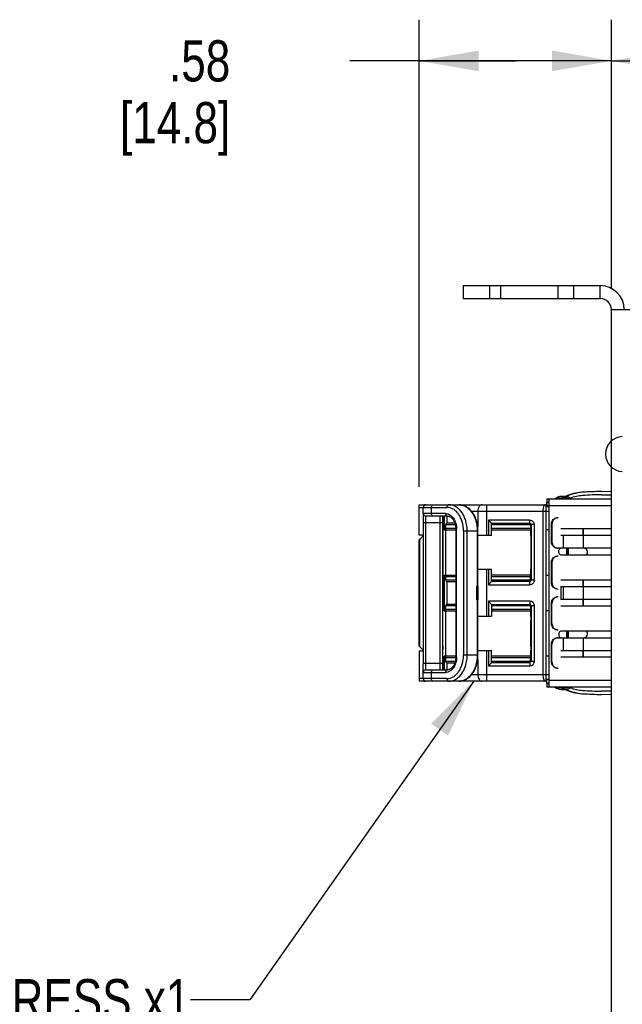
# Model space of a CAD drawing. Header units: inches. Extents: x 0 to 22, y 0 to 17.
# Tile 51 of 65: x 7.6 to 9.4, y 11.5 to 14.5. Entities that reach past the tile are written whole.
import ezdxf

# ---------------------------------------------------------------- set-up
doc = ezdxf.new("R2010")
doc.units = ezdxf.units.IN
doc.header["$LTSCALE"] = 1.21
doc.header["$MEASUREMENT"] = 0
doc.layers.get('0').update_dxf_attribs({"linetype": 'CONTINUOUS'})
doc.layers.add('DETAIL', color=7, linetype='CONTINUOUS')
doc.layers.add('DIMENSIONS', color=7, linetype='CONTINUOUS')
doc.styles.get("Standard").update_dxf_attribs({"font": 'txt', "width": 0.8})
doc.dimstyles.new('DIMSTYLE_1', dxfattribs={"dimtxt": 0.125, "dimasz": 0.18, "dimexe": 0.18, "dimexo": 0.0625, "dimgap": 0.09, "dimtad": 0, "dimtih": 1, "dimtoh": 1, "dimzin": 4, "dimdsep": 46, "dimtxsty": 'STANDARD', "dimblk": '_FILLED', "dimblk1": '_FILLED', "dimblk2": '_FILLED', "dimcen": 0.09, "dimadec": 0, "dimazin": 0, "dimtp": 0.01, "dimtm": 0.01, "dimtfac": 1, "dimtofl": 0, "dimtmove": 0, "dimatfit": 3, "dimldrblk": '_FILLED', "dimfxl": 1, "dimtolj": 1, "dimtzin": 4, "dimarcsym": 0})
doc.dimstyles.get("Standard").update_dxf_attribs({"dimtxt": 0.125, "dimasz": 0.18, "dimexe": 0.18, "dimexo": 0.0625, "dimgap": 0.09, "dimtad": 0, "dimtih": 1, "dimtoh": 1, "dimdec": 3, "dimzin": 4, "dimdsep": 46, "dimtxsty": 'STANDARD', "dimblk": '_FILLED', "dimblk1": '_FILLED', "dimblk2": '_FILLED', "dimcen": 0.09, "dimadec": 0, "dimazin": 0, "dimtol": 1, "dimtp": 0.01, "dimtm": 0.01, "dimtfac": 1, "dimtdec": 3, "dimtofl": 0, "dimtmove": 0, "dimatfit": 3, "dimldrblk": '_FILLED', "dimfxl": 1, "dimtolj": 1, "dimtzin": 4, "dimarcsym": 0})

# ---------------------------------------------------------------- blocks, each defined once
blk = doc.blocks.new('_FILLED')
at = {"color": 0, "linetype": 'BYBLOCK'}
blk.add_solid([(0, 0), (-1, 0.174), (-1, -0.174)], dxfattribs=at)
blk = doc.blocks.new('*D16')
at = {"layer": 'DIMENSIONS', "color": 2, "linetype": 'CONTINUOUS'}
for p, q in [((8.7758, 13.0735), (8.7758, 14.491)), ((9.3589, 13.6734), (9.3589, 14.491)), ((9.0674, 14.366), (8.5649, 14.366)), ((8.7758, 14.366), (9.0674, 14.366)), ((9.3589, 14.366), (9.0674, 14.366))]:
    blk.add_line(p, q, dxfattribs=at)
at = {"layer": 'DIMENSIONS', "color": 2, "linetype": 'CONTINUOUS', "xscale": 0.18, "yscale": 0.18, "zscale": 0.18, "rotation": 180}
blk.add_blockref('_FILLED', (8.7758, 14.366), dxfattribs=at)
at = {"layer": 'DIMENSIONS', "color": 2, "linetype": 'CONTINUOUS', "xscale": 0.18, "yscale": 0.18, "zscale": 0.18}
blk.add_blockref('_FILLED', (9.3589, 14.366), dxfattribs=at)
at = {"layer": 'DIMENSIONS', "color": 2, "linetype": 'CONTINUOUS', "insert": (8.2024, 14.4285), "char_height": 0.125, "width": 0.6, "attachment_point": 3, "line_spacing_factor": 0.9}
blk.add_mtext('.58\\P[14.8]', dxfattribs=at)
blk = doc.blocks.new('*D22')
at = {"layer": 'DIMENSIONS', "color": 2, "linetype": 'CONTINUOUS'}
for p, q in [((9.3589, 13.6734), (9.3589, 14.491)), ((14.1549, 13.6854), (14.1549, 14.491)), ((9.3589, 14.366), (11.3444, 14.366)), ((14.1549, 14.366), (12.1694, 14.366))]:
    blk.add_line(p, q, dxfattribs=at)
at = {"layer": 'DIMENSIONS', "color": 2, "linetype": 'CONTINUOUS', "xscale": 0.18, "yscale": 0.18, "zscale": 0.18, "rotation": 180}
blk.add_blockref('_FILLED', (9.3589, 14.366), dxfattribs=at)
at = {"layer": 'DIMENSIONS', "color": 2, "linetype": 'CONTINUOUS', "xscale": 0.18, "yscale": 0.18, "zscale": 0.18}
blk.add_blockref('_FILLED', (14.1549, 14.366), dxfattribs=at)
at = {"layer": 'DIMENSIONS', "color": 2, "linetype": 'CONTINUOUS', "insert": (11.6069, 14.4285), "char_height": 0.125, "width": 0.7, "attachment_point": 2, "line_spacing_factor": 0.9}
blk.add_mtext('4.80\\P[121.8]', dxfattribs=at)

msp = doc.modelspace()

# ---------------------------------------------------------------- linework, layer by layer
at = {"color": 7, "linetype": 'CONTINUOUS'}
for p, q in [((8.9089, 13.6839), (8.9089, 13.6449)), ((8.9089, 13.6839), (9.3249, 13.6839)), ((8.9889, 13.6839), (8.9889, 13.6449)), ((9.0219, 13.6839), (9.0219, 13.6449)), ((9.1959, 13.6839), (9.1959, 13.6449)), ((9.2449, 13.6449), (9.2449, 13.6839)), ((9.3249, 13.6449), (9.3249, 13.6839)), ((9.4339, 13.6109), (9.3589, 13.6109)), ((9.3568, 13.0584), (9.3291, 13.059)), ((9.1634, 13.0366), (9.3589, 13.0366)), ((9.1699, 13.0285), (9.1696, 13.0366)), ((9.1871, 13.0366), (9.1924, 13.0396)), ((9.1937, 13.0396), (9.1885, 13.0366)), ((9.1889, 13.0366), (9.1941, 13.0396)), ((9.1954, 13.0396), (9.1902, 13.0366)), ((9.1906, 13.0366), (9.1959, 13.0396)), ((9.1972, 13.0396), (9.192, 13.0366)), ((9.1924, 13.0396), (9.1937, 13.0396)), ((9.1941, 13.0396), (9.1954, 13.0396)), ((9.1959, 13.0396), (9.1972, 13.0396)), ((9.2081, 13.0382), (9.2011, 13.0366)), ((9.2109, 13.0382), (9.2039, 13.0366)), ((9.2379, 13.0366), (9.2326, 13.0396)), ((9.271, 13.0568), (9.2717, 13.0568)), ((9.3287, 13.0491), (9.3291, 13.0491)), ((9.3291, 13.0491), (9.3568, 13.0486)), ((8.7758, 12.9264), (8.7758, 13.0189)), ((8.7758, 13.0189), (9.1567, 13.0189)), ((8.7758, 13.011), (8.8598, 13.011)), ((8.7876, 12.9923), (8.7876, 13.011)), ((8.8129, 12.9923), (8.8129, 13.011)), ((8.9343, 12.9992), (9.1698, 12.9992)), ((8.9532, 12.9992), (8.9532, 12.9534)), ((8.9812, 12.9254), (8.9812, 12.9992)), ((9.1512, 12.9992), (9.1512, 12.5031)), ((9.1576, 13.0188), (9.1567, 13.0189)), ((9.1608, 13.0118), (9.1607, 13.0135)), ((9.1698, 13.013), (9.1608, 13.013)), ((9.1608, 13.0087), (9.1608, 13.0118)), ((9.1608, 13.0038), (9.1608, 13.0087)), ((9.1608, 12.4969), (9.1608, 13.0038)), ((9.1632, 13.0169), (9.1634, 13.0268)), ((9.1632, 13.0169), (9.1632, 13.013)), ((9.1632, 13.0169), (9.1698, 13.0169)), ((9.1634, 13.0268), (9.1696, 13.0268)), ((9.17, 12.4854), (9.17, 13.0169)), ((9.17, 13.0169), (9.3589, 13.0169)), ((8.8557, 12.9923), (8.7876, 12.9923)), ((8.7876, 12.992), (8.7876, 12.5376)), ((8.7955, 12.5376), (8.7955, 12.9844)), ((8.8612, 12.9844), (8.7955, 12.9844)), ((8.8388, 12.9844), (8.8388, 12.5376)), ((8.8467, 12.9844), (8.8467, 12.5179)), ((8.8479, 12.9844), (8.8479, 12.7541)), ((8.849, 12.9785), (8.849, 12.9844)), ((8.8515, 12.976), (8.849, 12.9785)), ((8.8513, 12.9785), (8.849, 12.9785)), ((8.8513, 12.9785), (8.8513, 12.9785)), ((8.8513, 12.9785), (8.8515, 12.9762)), ((8.8515, 12.9762), (8.8517, 12.9588)), ((8.8517, 12.9844), (8.8517, 12.9431)), ((8.8608, 12.9628), (8.8608, 12.9844)), ((8.9858, 12.9726), (8.9858, 12.9254)), ((9.1113, 12.9726), (8.9858, 12.9726)), ((8.9858, 12.9726), (8.9955, 12.9628)), ((9.1111, 12.9628), (9.1113, 12.9726)), ((8.7876, 12.9648), (8.8467, 12.9648)), ((8.8517, 12.9588), (8.8517, 12.9431)), ((8.8517, 12.9431), (8.8517, 12.9431)), ((8.8517, 12.9431), (8.8868, 12.9431)), ((8.8568, 12.947), (8.8568, 12.9588)), ((8.8568, 12.9588), (8.885, 12.9588)), ((8.8868, 12.947), (8.8568, 12.947)), ((8.8569, 12.8053), (8.8569, 12.9431)), ((8.8838, 12.9628), (8.8599, 12.9628)), ((8.8868, 12.9451), (8.8868, 12.5573)), ((8.8868, 12.9451), (8.8891, 12.9451)), ((8.8891, 12.5573), (8.8891, 12.9451)), ((8.9099, 12.9401), (8.9099, 12.5622)), ((8.9099, 12.9401), (8.954, 12.9401)), ((8.9211, 12.5622), (8.9211, 12.9401)), ((8.9517, 12.9401), (8.9517, 12.7709)), ((8.954, 12.7709), (8.954, 12.9401)), ((8.9955, 12.9254), (8.9955, 12.9628)), ((8.9955, 12.9628), (9.1111, 12.9628)), ((8.9955, 12.9588), (9.1151, 12.9588)), ((9.1133, 12.947), (8.9955, 12.947)), ((8.9955, 12.9431), (9.1139, 12.9431)), ((9.1133, 12.947), (9.1132, 12.9431)), ((9.1133, 12.9588), (9.1133, 12.947)), ((9.1139, 12.9431), (9.1139, 12.9254)), ((9.1151, 12.9588), (9.1151, 12.7896)), ((9.1251, 12.9588), (9.1151, 12.9588)), ((9.1251, 12.7896), (9.1251, 12.9588)), ((9.1698, 12.9431), (9.1608, 12.9431)), ((9.1772, 12.9067), (9.1772, 12.9598)), ((9.1772, 12.9598), (9.1786, 12.9598)), ((9.1786, 12.9598), (9.1786, 12.9067)), ((9.3589, 12.9461), (9.2054, 12.9461)), ((9.272, 12.9461), (9.272, 12.9264)), ((9.2747, 12.9264), (9.2747, 12.9461)), ((8.7754, 12.9126), (8.7803, 12.9175)), ((8.7754, 12.5898), (8.7754, 12.9126)), ((8.7754, 12.9126), (8.7762, 12.9126)), ((8.7843, 12.9264), (8.7758, 12.9264)), ((8.7862, 12.9224), (8.7762, 12.9126)), ((8.7762, 12.9126), (8.7762, 12.5898)), ((8.7803, 12.9175), (8.7853, 12.9224)), ((8.7853, 12.9224), (8.7862, 12.9224)), ((8.7862, 12.9224), (8.7876, 12.921)), ((8.7862, 12.9224), (8.7876, 12.9224)), ((8.8467, 12.9224), (8.8472, 12.9224)), ((8.8467, 12.9126), (8.8474, 12.9126)), ((8.8472, 12.9224), (8.8474, 12.9126)), ((8.8474, 12.5898), (8.8474, 12.9126)), ((8.9955, 12.9254), (8.954, 12.9254)), ((9.1139, 12.9254), (9.1146, 12.9254)), ((9.1146, 12.9254), (9.1148, 12.9136)), ((9.1148, 12.9136), (9.1148, 12.8348)), ((9.2054, 12.9264), (9.3587, 12.9264)), ((9.2125, 12.9264), (9.2125, 12.887)), ((9.2735, 12.9264), (9.2735, 12.887)), ((9.1786, 12.9067), (9.1772, 12.9067)), ((9.3587, 12.887), (9.197, 12.887)), ((9.1995, 12.8732), (9.1995, 12.8811)), ((9.2054, 12.8673), (9.3589, 12.8673)), ((8.954, 12.823), (8.9955, 12.823)), ((8.9812, 12.6793), (8.9812, 12.823)), ((8.9858, 12.823), (8.9858, 12.7758)), ((8.9955, 12.7856), (8.9955, 12.823)), ((9.1139, 12.823), (9.1139, 12.8053)), ((9.1146, 12.823), (9.1139, 12.823)), ((9.1148, 12.8348), (9.1146, 12.823)), ((9.1772, 12.7827), (9.1772, 12.8437)), ((9.1772, 12.8437), (9.1786, 12.8437)), ((9.1786, 12.8437), (9.1786, 12.7827)), ((8.8517, 12.7896), (8.8515, 12.7722)), ((8.8517, 12.7896), (8.8517, 12.8053)), ((8.8517, 12.8053), (8.8517, 12.697)), ((8.8517, 12.8053), (8.8517, 12.8053)), ((8.8517, 12.8053), (8.8868, 12.8053)), ((8.8568, 12.7896), (8.8568, 12.8014)), ((8.8568, 12.8014), (8.8868, 12.8014)), ((8.8868, 12.7896), (8.8568, 12.7896)), ((9.1139, 12.8053), (8.9955, 12.8053)), ((8.9955, 12.8014), (9.1133, 12.8014)), ((9.1251, 12.7896), (8.9955, 12.7896)), ((9.1132, 12.8053), (9.1133, 12.8014)), ((9.1133, 12.7896), (9.1133, 12.8014)), ((9.1608, 12.8053), (9.1698, 12.8053)), ((9.3589, 12.7905), (9.2054, 12.7905)), ((9.272, 12.7905), (9.272, 12.7709)), ((9.2747, 12.7709), (9.2747, 12.7905)), ((8.849, 12.7699), (8.8515, 12.7724)), ((8.849, 12.7541), (8.849, 12.7699)), ((8.849, 12.7699), (8.8513, 12.7699)), ((8.8515, 12.7722), (8.8513, 12.7699)), ((8.8513, 12.7699), (8.8513, 12.7699)), ((8.8599, 12.7856), (8.8868, 12.7856)), ((8.8608, 12.7167), (8.8608, 12.7856)), ((8.9493, 12.7709), (8.9493, 12.7315)), ((8.954, 12.7709), (8.9493, 12.7709)), ((8.9532, 12.7709), (8.9532, 12.7571)), ((8.9955, 12.7856), (8.9858, 12.7758)), ((8.9858, 12.7758), (9.1113, 12.7758)), ((9.1111, 12.7856), (8.9955, 12.7856)), ((9.1113, 12.7758), (9.1111, 12.7856)), ((9.1786, 12.7827), (9.1772, 12.7827)), ((9.2054, 12.7709), (9.2054, 12.7315)), ((9.2054, 12.7709), (9.3587, 12.7709)), ((9.2125, 12.7709), (9.2125, 12.7315)), ((9.2735, 12.7709), (9.2735, 12.7315)), ((8.8479, 12.7541), (8.849, 12.7552)), ((8.8479, 12.7541), (8.849, 12.7541)), ((8.8479, 12.5179), (8.8479, 12.7482)), ((8.849, 12.7472), (8.8479, 12.7482)), ((8.8479, 12.7482), (8.849, 12.7482)), ((8.849, 12.7482), (8.849, 12.7325)), ((8.849, 12.7325), (8.8517, 12.7297)), ((8.8517, 12.7325), (8.849, 12.7325)), ((8.8517, 12.697), (8.8517, 12.7325)), ((8.9532, 12.7571), (8.9493, 12.7571)), ((8.9532, 12.7453), (8.9493, 12.7453)), ((8.9493, 12.7315), (8.954, 12.7315)), ((8.9517, 12.7315), (8.9517, 12.5622)), ((8.9532, 12.7571), (8.9532, 12.7453)), ((8.9532, 12.7453), (8.9532, 12.7315)), ((8.954, 12.5622), (8.954, 12.7315)), ((9.3587, 12.7315), (9.2054, 12.7315)), ((9.272, 12.7315), (9.272, 12.7118)), ((9.2747, 12.7118), (9.2747, 12.7315)), ((8.8568, 12.701), (8.8568, 12.7128)), ((8.8568, 12.7128), (8.8868, 12.7128)), ((8.8868, 12.701), (8.8568, 12.701)), ((8.8868, 12.7167), (8.8599, 12.7167)), ((8.9858, 12.7266), (8.9858, 12.6793)), ((9.1113, 12.7266), (8.9858, 12.7266)), ((8.9858, 12.7266), (8.9955, 12.7167)), ((8.9955, 12.7167), (8.9955, 12.6793)), ((8.9955, 12.7167), (9.1111, 12.7167)), ((8.9955, 12.7128), (9.1251, 12.7128)), ((9.1133, 12.701), (8.9955, 12.701)), ((9.1113, 12.7266), (9.1111, 12.7167)), ((9.1133, 12.701), (9.1132, 12.697)), ((9.1133, 12.7128), (9.1133, 12.701)), ((9.1151, 12.7128), (9.1151, 12.5435)), ((9.1251, 12.5435), (9.1251, 12.7128)), ((9.1772, 12.6587), (9.1772, 12.7197)), ((9.1772, 12.7197), (9.1786, 12.7197)), ((9.1786, 12.6587), (9.1786, 12.7197)), ((9.2054, 12.7118), (9.3589, 12.7118)), ((8.8517, 12.697), (8.8517, 12.697)), ((8.8517, 12.697), (8.8868, 12.697)), ((8.8569, 12.5592), (8.8569, 12.697)), ((8.9955, 12.6793), (8.954, 12.6793)), ((8.9955, 12.697), (9.1139, 12.697)), ((9.1139, 12.697), (9.1139, 12.6793)), ((9.1146, 12.6793), (9.1139, 12.6793)), ((9.1146, 12.6793), (9.1148, 12.6675)), ((9.1698, 12.697), (9.1608, 12.697)), ((9.1148, 12.5888), (9.1148, 12.6675)), ((9.1786, 12.6587), (9.1772, 12.6587)), ((9.197, 12.6153), (9.3587, 12.6153)), ((9.1995, 12.6291), (9.1995, 12.6212)), ((9.3589, 12.635), (9.2054, 12.635)), ((9.2125, 12.6153), (9.2125, 12.576)), ((9.2735, 12.6153), (9.2735, 12.576)), ((8.7803, 12.5848), (8.7754, 12.5898)), ((8.7762, 12.5898), (8.7754, 12.5898)), ((8.7762, 12.5898), (8.7862, 12.5799)), ((8.7853, 12.5799), (8.7803, 12.5848)), ((8.7862, 12.5799), (8.7853, 12.5799)), ((8.7876, 12.5813), (8.7862, 12.5799)), ((8.7876, 12.5799), (8.7862, 12.5799)), ((8.8467, 12.5898), (8.8474, 12.5898)), ((8.8472, 12.5799), (8.8467, 12.5799)), ((8.8474, 12.5898), (8.8472, 12.5799)), ((9.1148, 12.5888), (9.1146, 12.577)), ((9.1772, 12.5425), (9.1772, 12.5957)), ((9.1772, 12.5957), (9.1786, 12.5957)), ((9.1786, 12.5425), (9.1786, 12.5957)), ((8.7758, 12.576), (8.7758, 12.4835)), ((8.7758, 12.576), (8.7843, 12.576)), ((8.8517, 12.5238), (8.8517, 12.5592)), ((8.8517, 12.5592), (8.8517, 12.5179)), ((8.8517, 12.5592), (8.8517, 12.5592)), ((8.8868, 12.5592), (8.8517, 12.5592)), ((8.8568, 12.5435), (8.8568, 12.5553)), ((8.8568, 12.5553), (8.8868, 12.5553)), ((8.8891, 12.5573), (8.8868, 12.5573)), ((8.954, 12.5622), (8.9099, 12.5622)), ((8.954, 12.577), (8.9955, 12.577)), ((8.9812, 12.5031), (8.9812, 12.577)), ((8.9858, 12.577), (8.9858, 12.5297)), ((8.9955, 12.5395), (8.9955, 12.577)), ((9.1139, 12.5592), (8.9955, 12.5592)), ((8.9955, 12.5553), (9.1133, 12.5553)), ((9.1132, 12.5592), (9.1133, 12.5553)), ((9.1133, 12.5435), (9.1133, 12.5553)), ((9.1139, 12.577), (9.1139, 12.5592)), ((9.1139, 12.577), (9.1146, 12.577)), ((9.1698, 12.5592), (9.1608, 12.5592)), ((9.3587, 12.576), (9.2054, 12.576)), ((9.3589, 12.5563), (9.2054, 12.5563)), ((9.272, 12.576), (9.272, 12.5563)), ((9.2747, 12.5563), (9.2747, 12.576)), ((8.7876, 12.5104), (8.7876, 12.5376)), ((8.8467, 12.5376), (8.7876, 12.5376)), ((8.7955, 12.5179), (8.7955, 12.5376)), ((8.8388, 12.5376), (8.8388, 12.5179)), ((8.8467, 12.5314), (8.8467, 12.5179)), ((8.849, 12.5238), (8.8517, 12.5266)), ((8.849, 12.5238), (8.849, 12.5179)), ((8.8517, 12.5238), (8.849, 12.5238)), ((8.885, 12.5435), (8.8568, 12.5435)), ((8.8599, 12.5396), (8.8838, 12.5396)), ((8.8608, 12.5179), (8.8608, 12.5396)), ((8.9532, 12.5488), (8.9532, 12.5031)), ((8.9858, 12.5297), (8.9955, 12.5396)), ((8.9858, 12.5297), (9.1113, 12.5297)), ((9.1251, 12.5435), (8.9955, 12.5435)), ((9.1111, 12.5396), (8.9955, 12.5396)), ((9.1111, 12.5396), (9.1113, 12.5297)), ((9.1786, 12.5425), (9.1772, 12.5425)), ((8.8598, 12.4913), (8.7758, 12.4913)), ((8.7876, 12.4913), (8.7876, 12.51)), ((8.7876, 12.51), (8.8557, 12.51)), ((8.7955, 12.5179), (8.8612, 12.5179)), ((8.8129, 12.4913), (8.8129, 12.51)), ((9.1698, 12.5031), (8.9343, 12.5031)), ((9.1608, 12.4922), (9.1608, 12.4969)), ((9.1567, 12.4835), (8.7758, 12.4835)), ((9.1567, 12.4835), (9.1576, 12.4835)), ((9.1608, 12.4894), (9.1698, 12.4894)), ((9.1631, 12.4756), (9.1631, 12.4657)), ((9.1696, 12.4756), (9.1631, 12.4756)), ((9.3589, 12.4657), (9.1631, 12.4657)), ((9.1632, 12.4764), (9.1632, 12.4894)), ((9.1696, 12.4764), (9.1632, 12.4764)), ((9.1696, 12.4657), (9.1699, 12.4738)), ((9.3589, 12.4854), (9.17, 12.4854)), ((9.1871, 12.4657), (9.1924, 12.4627)), ((9.1937, 12.4627), (9.1885, 12.4657)), ((9.1941, 12.4627), (9.1889, 12.4657)), ((9.1902, 12.4657), (9.1954, 12.4627)), ((9.1906, 12.4657), (9.1959, 12.4627)), ((9.192, 12.4657), (9.1972, 12.4627)), ((9.1937, 12.4627), (9.1924, 12.4627)), ((9.1954, 12.4627), (9.1941, 12.4627)), ((9.1972, 12.4627), (9.1959, 12.4627)), ((9.2011, 12.4657), (9.2081, 12.4641)), ((9.2039, 12.4657), (9.2109, 12.4641)), ((9.2379, 12.4657), (9.2326, 12.4627)), ((9.3291, 12.4532), (9.3287, 12.4532)), ((9.3568, 12.4537), (9.3291, 12.4532)), ((9.3291, 12.4434), (9.3568, 12.4439))]:
    msp.add_line(p, q, dxfattribs=at)
at = {"color": 3, "linetype": 'CONTINUOUS'}
for p, q in [((8.9089, 13.6449), (9.3249, 13.6449)), ((9.3589, 10.7269), (9.3589, 13.6109))]:
    msp.add_line(p, q, dxfattribs=at)
at = {"color": 7, "linetype": 'CONTINUOUS'}
for points in [[(9.1607, 13.0135), (9.1607, 13.0141), (9.1607, 13.0146), (9.1607, 13.015), (9.1606, 13.0155), (9.1604, 13.0163), (9.16, 13.0171), (9.1594, 13.0178), (9.1588, 13.0183), (9.158, 13.0187), (9.1576, 13.0188)], [(9.1608, 12.4893), (9.1608, 12.4902), (9.1608, 12.4922)], [(9.1576, 12.4835), (9.1582, 12.4837), (9.159, 12.4842), (9.1597, 12.4849), (9.1603, 12.4857), (9.1606, 12.4865), (9.1607, 12.4871), (9.1607, 12.4875), (9.1607, 12.488), (9.1607, 12.4886), (9.1608, 12.4893)]]:
    msp.add_lwpolyline(points, dxfattribs=at)
for centre, radius, start, end in [((9.3249, 13.6109), 0.073, 0, 90), ((9.3284, 12.3081), 0.7508, 90.0787, 94.3849), ((9.3291, 12.3081), 0.7508, 90, 94.385), ((9.3518, 12.9236), 0.135, 86.9924, 87.8815), ((8.5259, 13.02), 0.6441, 0.6078, 0.7529), ((9.2101, 13.0089), 0.0354, 114.8613, 119.9991), ((9.2114, 13.009), 0.0354, 89.9995, 120.0051), ((9.2118, 13.009), 0.0354, 90.3464, 120.0051), ((9.2101, 13.009), 0.0354, 89.9986, 114.8682), ((9.2132, 13.009), 0.0354, 89.9995, 120.0051), ((9.2136, 13.009), 0.0354, 91.7658, 120.0053), ((9.2149, 13.009), 0.0354, 59.9948, 120.0051), ((9.2149, 13.009), 0.0315, 92.8032, 118.3475), ((9.2791, 12.9116), 0.1455, 118.5118, 119.5149), ((9.2798, 12.9117), 0.1455, 118.7658, 119.515), ((9.2799, 12.9114), 0.1457, 117.8279, 118.7658), ((9.282, 12.9115), 0.1457, 117.4847, 119.5143), ((9.2827, 12.9115), 0.1456, 117.7387, 119.5145), ((9.2149, 13.009), 0.0315, 91.2101, 92.8117), ((9.2149, 13.0091), 0.0314, 90.0003, 91.2099), ((9.2149, 13.009), 0.0315, 61.6532, 90.0007), ((9.2801, 12.911), 0.1462, 114.3029, 114.4776), ((9.28, 12.9113), 0.1459, 94.3838, 114.3035), ((9.2821, 12.9113), 0.1459, 94.3838, 114.5348), ((9.2828, 12.9113), 0.1459, 94.3838, 114.6473), ((9.2828, 12.9014), 0.1459, 94.3861, 109.5113), ((9.3262, 12.3083), 0.7507, 94.2243, 94.3849), ((9.3291, 12.2983), 0.7508, 90.0267, 94.3849), ((9.3518, 12.9137), 0.135, 86.9924, 87.8815), ((8.7955, 13.011), 0.00787, 90, 180), ((9.1567, 13.0149), 0.00394, 359.9955, 77.6779), ((8.1802, 13.017), 0.9898, 359.9942, 0.5701), ((8.7955, 12.9923), 0.00787, 180, 270), ((9.1111, 12.9588), 0.00394, 359.9955, 89.9951), ((9.2054, 12.8811), 0.00591, 90.008, 180.002), ((11.1286, 12.8741), 1.9055, 179.6111, 180.2065), ((7.367, 12.8742), 1.8574, 359.7856, 0.3969), ((6.5682, 12.8742), 2.6564, 359.9996, 0.2758), ((6.1105, 12.8742), 3.1182, 359.8738, 0.2374), ((9.2747, 12.8752), 0.0118, 318.0271, 89.9899), ((9.2054, 12.8732), 0.00591, 179.998, 269.992), ((6.541, 12.8742), 2.6836, 359.8517, 0.0001), ((9.1111, 12.7896), 0.00394, 270.0049, 0.0045), ((9.1111, 12.7128), 0.00394, 359.9953, 89.9927), ((9.1113, 12.7128), 0.0138, 359.9992, 89.9907), ((9.2054, 12.6291), 0.00591, 90.008, 180.002), ((9.2054, 12.6212), 0.00591, 179.998, 269.992), ((11.0804, 12.6281), 1.8574, 179.7856, 180.3969), ((7.3188, 12.6282), 1.9055, 359.6111, 0.2065), ((6.5776, 12.6281), 2.647, 359.723, 0.1506), ((6.3327, 12.6282), 2.8959, 359.7456, 0.1371), ((6.1431, 12.6281), 3.0856, 359.7607, 0.1281), ((9.2747, 12.6272), 0.0118, 270.0102, 41.9201), ((9.1111, 12.5435), 0.00394, 270.0047, 0.0047), ((9.1113, 12.5435), 0.0138, 270.0093, 0.0008), ((8.7955, 12.51), 0.00787, 90, 180), ((8.7955, 12.4913), 0.00787, 180, 270), ((9.1567, 12.4874), 0.00394, 282.5512, 0.0044), ((8.2523, 12.485), 0.9177, 359.4073, 0.0284), ((8.5473, 12.4821), 0.6227, 359.2447, 359.3947), ((9.2101, 12.4934), 0.0354, 240.0008, 245.1386), ((9.2114, 12.4934), 0.0354, 239.9948, 270.0004), ((9.2118, 12.4934), 0.0354, 239.9948, 269.6535), ((9.2101, 12.4934), 0.0354, 245.1317, 270.0014), ((9.2132, 12.4934), 0.0354, 239.9948, 270.0004), ((9.2136, 12.4934), 0.0354, 239.9946, 268.2342), ((9.2149, 12.4934), 0.0354, 239.9948, 300.0051), ((9.2149, 12.4934), 0.0315, 241.6541, 267.1968), ((9.2791, 12.5907), 0.1455, 240.4851, 241.4882), ((9.2798, 12.5907), 0.1455, 240.485, 241.2342), ((9.2799, 12.5909), 0.1457, 241.2342, 242.1719), ((9.2827, 12.5908), 0.1456, 240.4855, 242.2611), ((9.2149, 12.4934), 0.0315, 267.1882, 268.7899), ((9.2149, 12.4933), 0.0314, 268.79, 269.9996), ((9.2149, 12.4934), 0.0315, 269.9993, 298.3454), ((9.2828, 12.6009), 0.1459, 250.4884, 265.6139), ((9.2801, 12.5913), 0.1462, 245.5221, 245.6968), ((9.28, 12.591), 0.1459, 245.6962, 265.6162), ((9.2828, 12.591), 0.1459, 245.3524, 265.6162), ((9.3262, 13.194), 0.7507, 265.6151, 265.7757), ((9.3291, 13.204), 0.7508, 265.615, 269.9734), ((9.3291, 13.1942), 0.7508, 265.6151, 269.9999), ((9.3518, 12.5886), 0.135, 272.1185, 273.0076), ((9.3518, 12.5788), 0.135, 272.1185, 273.0076)]:
    msp.add_arc(centre, radius, start, end, dxfattribs=at)
at = {"color": 3, "linetype": 'CONTINUOUS'}
msp.add_arc((9.3249, 13.6109), 0.034, 0, 90, dxfattribs=at)
at = {"color": 6, "linetype": 'CONTINUOUS'}
msp.add_arc((9.3939, 13.1729), 0.053, 92.096, 267.904, dxfattribs=at)
at = {"color": 7, "linetype": 'CONTINUOUS'}
for points, knots in [([(9.1634, 13.0366), (9.1634, 13.0366), (9.1634, 13.0366), (9.1634, 13.0366), (9.1634, 13.0365), (9.1634, 13.0364), (9.1634, 13.0362), (9.1633, 13.036), (9.1633, 13.0357), (9.1633, 13.0354), (9.1633, 13.0351), (9.1633, 13.0347), (9.1632, 13.0341), (9.1632, 13.0332), (9.1632, 13.0321), (9.1632, 13.0308), (9.1631, 13.0294), (9.1631, 13.0278), (9.1631, 13.0262), (9.1631, 13.0238), (9.1631, 13.0207), (9.1631, 13.0182), (9.1631, 13.0169)], [0, 0, 0, 0, 0.000537, 0.001548, 0.005276, 0.011352, 0.019781, 0.030553, 0.043652, 0.05906, 0.07674, 0.09664, 0.118706, 0.169127, 0.227566, 0.293451, 0.366103, 0.444837, 0.528921, 0.61756, 0.805223, 1, 1, 1, 1]), ([(8.8129, 13.011), (8.8129, 13.012), (8.8132, 13.014), (8.8144, 13.0166), (8.8162, 13.0184), (8.8178, 13.0189), (8.8185, 13.0189)], [0, 0, 0, 0, 0.287978, 0.555294, 0.790476, 1, 1, 1, 1]), ([(8.8614, 13.0165), (8.8611, 13.0161), (8.8602, 13.0144), (8.8598, 13.0125), (8.8598, 13.011)], [0, 0, 0, 0, 0.236226, 1, 1, 1, 1]), ([(8.9099, 12.9401), (8.9099, 12.9493), (8.9081, 12.9629), (8.9019, 12.9795), (8.8957, 12.9903), (8.8881, 12.9992), (8.8794, 13.0059), (8.8699, 13.0101), (8.8631, 13.011), (8.8598, 13.011)], [0, 0, 0, 0, 0.286816, 0.423986, 0.55401, 0.675832, 0.789551, 0.896651, 1, 1, 1, 1]), ([(8.8654, 13.0189), (8.8647, 13.0189), (8.863, 13.0184), (8.8619, 13.0172), (8.8614, 13.0165)], [0, 0, 0, 0, 0.470097, 1, 1, 1, 1]), ([(8.9211, 12.9401), (8.9211, 12.9503), (8.919, 12.9654), (8.9121, 12.9838), (8.9053, 12.9958), (8.8968, 13.0057), (8.8872, 13.0132), (8.8765, 13.0178), (8.8691, 13.0189), (8.8654, 13.0189)], [0, 0, 0, 0, 0.286815, 0.423986, 0.55401, 0.675832, 0.789552, 0.896651, 1, 1, 1, 1]), ([(8.954, 12.9401), (8.954, 12.9502), (8.952, 12.9651), (8.945, 12.9833), (8.938, 12.9953), (8.9294, 13.0053), (8.9192, 13.013), (8.908, 13.0178), (8.9, 13.0189), (8.896, 13.0189)], [0, 0, 0, 0, 0.278447, 0.412497, 0.540773, 0.662743, 0.778883, 0.890616, 1, 1, 1, 1]), ([(8.896, 13.0189), (8.8997, 13.0189), (8.9072, 13.0178), (8.9178, 13.0132), (8.9275, 13.0057), (8.9359, 12.9958), (8.9428, 12.9838), (8.9497, 12.9654), (8.9517, 12.9503), (8.9517, 12.9401)], [0, 0, 0, 0, 0.103349, 0.210448, 0.324168, 0.44599, 0.576014, 0.713185, 1, 1, 1, 1]), ([(8.9668, 13.0189), (8.965, 13.0189), (8.9611, 13.0177), (8.9567, 13.0131), (8.9538, 13.0066), (8.9532, 13.0017), (8.9532, 12.9992)], [0, 0, 0, 0, 0.207325, 0.441845, 0.710159, 1, 1, 1, 1]), ([(8.9812, 12.9992), (8.9812, 13.0005), (8.9812, 13.003), (8.9812, 13.0066), (8.9811, 13.01), (8.9811, 13.0129), (8.9811, 13.0151), (8.981, 13.0165), (8.981, 13.0173), (8.9809, 13.018), (8.9809, 13.0185), (8.9809, 13.0187), (8.9809, 13.0189), (8.9808, 13.0189)], [0, 0, 0, 0, 0.194962, 0.382442, 0.555188, 0.706682, 0.830943, 0.88141, 0.9234, 0.956446, 0.980312, 0.994837, 1, 1, 1, 1]), ([(9.1512, 12.9992), (9.1517, 13.0017), (9.1525, 13.0064), (9.1538, 13.0125), (9.1549, 13.0165), (9.1559, 13.0184), (9.1565, 13.0189), (9.1567, 13.0189)], [0, 0, 0, 0, 0.369495, 0.68439, 0.900114, 0.96301, 1, 1, 1, 1]), ([(8.8185, 12.9844), (8.8178, 12.9844), (8.8162, 12.9849), (8.8144, 12.9868), (8.8132, 12.9893), (8.8129, 12.9913), (8.8129, 12.9923)], [0, 0, 0, 0, 0.209524, 0.444706, 0.712022, 1, 1, 1, 1]), ([(8.8557, 12.9923), (8.8557, 12.9913), (8.8559, 12.9893), (8.8571, 12.9868), (8.8589, 12.9849), (8.8605, 12.9844), (8.8612, 12.9844)], [0, 0, 0, 0, 0.287978, 0.555294, 0.790476, 1, 1, 1, 1]), ([(8.8557, 12.9923), (8.8579, 12.9923), (8.8623, 12.9917), (8.8687, 12.9889), (8.8745, 12.9844), (8.8815, 12.9763), (8.8875, 12.9629), (8.8891, 12.9512), (8.8891, 12.9451)], [0, 0, 0, 0, 0.10344, 0.21064, 0.32446, 0.446392, 0.712923, 1, 1, 1, 1]), ([(8.8612, 12.9844), (8.8627, 12.9844), (8.8659, 12.984), (8.8705, 12.9819), (8.8749, 12.9784), (8.8789, 12.9736), (8.8823, 12.9676), (8.8857, 12.9581), (8.8868, 12.9503), (8.8868, 12.9451)], [0, 0, 0, 0, 0.08789, 0.183465, 0.291357, 0.413095, 0.547643, 0.692604, 1, 1, 1, 1]), ([(9.1113, 12.9726), (9.1148, 12.9726), (9.1219, 12.9694), (9.1251, 12.9623), (9.1251, 12.9588)], [0, 0, 0, 0, 0.499972, 1, 1, 1, 1]), ([(9.1772, 12.9598), (9.1772, 12.9624), (9.1781, 12.9675), (9.1822, 12.974), (9.1883, 12.9785), (9.1932, 12.9795), (9.1956, 12.9795)], [0, 0, 0, 0, 0.257931, 0.511258, 0.757994, 1, 1, 1, 1]), ([(9.197, 12.9795), (9.1946, 12.9795), (9.1897, 12.9785), (9.1836, 12.974), (9.1795, 12.9675), (9.1786, 12.9624), (9.1786, 12.9598)], [0, 0, 0, 0, 0.242006, 0.488742, 0.742069, 1, 1, 1, 1]), ([(8.8568, 12.947), (8.8568, 12.946), (8.8565, 12.9445), (8.8552, 12.9431), (8.8546, 12.9431)], [0, 0, 0, 0, 0.621046, 1, 1, 1, 1]), ([(8.8599, 12.9628), (8.8595, 12.9628), (8.8587, 12.9626), (8.8576, 12.9618), (8.8569, 12.9605), (8.8568, 12.9594), (8.8568, 12.9588)], [0, 0, 0, 0, 0.212053, 0.433478, 0.694884, 1, 1, 1, 1]), ([(9.1133, 12.9588), (9.1133, 12.9595), (9.113, 12.9606), (9.1118, 12.9622), (9.1103, 12.9628), (9.1094, 12.9628)], [0, 0, 0, 0, 0.299559, 0.560343, 1, 1, 1, 1]), ([(8.7877, 12.9245), (8.7877, 12.9248), (8.7875, 12.9255), (8.7868, 12.9261), (8.7856, 12.9263), (8.7848, 12.9264), (8.7843, 12.9264)], [0, 0, 0, 0, 0.204353, 0.404416, 0.660937, 1, 1, 1, 1]), ([(9.1956, 12.887), (9.1932, 12.887), (9.1883, 12.888), (9.1822, 12.8925), (9.1781, 12.899), (9.1772, 12.9041), (9.1772, 12.9067)], [0, 0, 0, 0, 0.242006, 0.488742, 0.742069, 1, 1, 1, 1]), ([(9.1786, 12.9067), (9.1786, 12.9041), (9.1795, 12.899), (9.1836, 12.8925), (9.1897, 12.888), (9.1946, 12.887), (9.197, 12.887)], [0, 0, 0, 0, 0.257931, 0.511258, 0.757994, 1, 1, 1, 1]), ([(9.1772, 12.8437), (9.1772, 12.8462), (9.1781, 12.8514), (9.1822, 12.8579), (9.1883, 12.8623), (9.1932, 12.8634), (9.1956, 12.8634)], [0, 0, 0, 0, 0.257931, 0.511258, 0.757994, 1, 1, 1, 1]), ([(9.197, 12.8634), (9.1946, 12.8634), (9.1897, 12.8623), (9.1836, 12.8579), (9.1795, 12.8514), (9.1786, 12.8462), (9.1786, 12.8437)], [0, 0, 0, 0, 0.242006, 0.488742, 0.742069, 1, 1, 1, 1]), ([(8.8568, 12.8014), (8.8568, 12.8024), (8.8565, 12.8039), (8.8552, 12.8053), (8.8546, 12.8053)], [0, 0, 0, 0, 0.621079, 1, 1, 1, 1]), ([(8.8568, 12.7896), (8.8568, 12.7885), (8.8572, 12.7869), (8.8587, 12.7858), (8.8595, 12.7856), (8.8599, 12.7856)], [0, 0, 0, 0, 0.562968, 0.787061, 1, 1, 1, 1]), ([(9.1094, 12.7856), (9.1103, 12.7856), (9.1118, 12.7862), (9.113, 12.7878), (9.1133, 12.789), (9.1133, 12.7896)], [0, 0, 0, 0, 0.439395, 0.700467, 1, 1, 1, 1]), ([(9.1251, 12.7896), (9.1251, 12.7861), (9.1219, 12.779), (9.1148, 12.7758), (9.1113, 12.7758)], [0, 0, 0, 0, 0.500028, 1, 1, 1, 1]), ([(9.1956, 12.763), (9.1932, 12.763), (9.1883, 12.764), (9.1822, 12.7685), (9.1781, 12.775), (9.1772, 12.7801), (9.1772, 12.7827)], [0, 0, 0, 0, 0.242006, 0.488742, 0.742069, 1, 1, 1, 1]), ([(9.1786, 12.7827), (9.1786, 12.7801), (9.1795, 12.775), (9.1836, 12.7685), (9.1897, 12.764), (9.1946, 12.763), (9.197, 12.763)], [0, 0, 0, 0, 0.257931, 0.511258, 0.757994, 1, 1, 1, 1]), ([(9.1772, 12.7197), (9.1772, 12.7222), (9.1781, 12.7273), (9.1822, 12.7339), (9.1883, 12.7383), (9.1932, 12.7394), (9.1956, 12.7394)], [0, 0, 0, 0, 0.257931, 0.511258, 0.757994, 1, 1, 1, 1]), ([(9.197, 12.7394), (9.1946, 12.7394), (9.1897, 12.7383), (9.1836, 12.7339), (9.1795, 12.7273), (9.1786, 12.7222), (9.1786, 12.7197)], [0, 0, 0, 0, 0.242006, 0.488742, 0.742069, 1, 1, 1, 1]), ([(8.8568, 12.701), (8.8568, 12.7), (8.8565, 12.6984), (8.8552, 12.697), (8.8546, 12.697)], [0, 0, 0, 0, 0.621045, 1, 1, 1, 1]), ([(8.8599, 12.7167), (8.8595, 12.7167), (8.8587, 12.7166), (8.8576, 12.7158), (8.8569, 12.7144), (8.8568, 12.7134), (8.8568, 12.7128)], [0, 0, 0, 0, 0.212055, 0.433478, 0.694893, 1, 1, 1, 1]), ([(9.1133, 12.7128), (9.1133, 12.7134), (9.113, 12.7145), (9.1118, 12.7162), (9.1103, 12.7167), (9.1094, 12.7167)], [0, 0, 0, 0, 0.299573, 0.560277, 1, 1, 1, 1]), ([(9.1956, 12.639), (9.1932, 12.639), (9.1883, 12.64), (9.1822, 12.6444), (9.1781, 12.651), (9.1772, 12.6561), (9.1772, 12.6587)], [0, 0, 0, 0, 0.242006, 0.488742, 0.742069, 1, 1, 1, 1]), ([(9.1786, 12.6587), (9.1786, 12.6561), (9.1795, 12.651), (9.1836, 12.6444), (9.1897, 12.64), (9.1946, 12.639), (9.197, 12.639)], [0, 0, 0, 0, 0.257931, 0.511258, 0.757994, 1, 1, 1, 1]), ([(9.1772, 12.5957), (9.1772, 12.5982), (9.1781, 12.6033), (9.1822, 12.6099), (9.1883, 12.6143), (9.1932, 12.6153), (9.1956, 12.6153)], [0, 0, 0, 0, 0.257931, 0.511258, 0.757994, 1, 1, 1, 1]), ([(9.197, 12.6153), (9.1946, 12.6153), (9.1897, 12.6143), (9.1836, 12.6099), (9.1795, 12.6033), (9.1786, 12.5982), (9.1786, 12.5957)], [0, 0, 0, 0, 0.242006, 0.488742, 0.742069, 1, 1, 1, 1]), ([(8.7843, 12.576), (8.7848, 12.576), (8.7856, 12.576), (8.7868, 12.5763), (8.7875, 12.5769), (8.7877, 12.5775), (8.7877, 12.5778)], [0, 0, 0, 0, 0.339061, 0.595578, 0.795645, 1, 1, 1, 1]), ([(8.8568, 12.5553), (8.8568, 12.5563), (8.8565, 12.5578), (8.8552, 12.5592), (8.8546, 12.5592)], [0, 0, 0, 0, 0.621077, 1, 1, 1, 1]), ([(8.8891, 12.5573), (8.8891, 12.5512), (8.8875, 12.5394), (8.8815, 12.5261), (8.8745, 12.5179), (8.8687, 12.5135), (8.8623, 12.5107), (8.8579, 12.51), (8.8557, 12.51)], [0, 0, 0, 0, 0.287077, 0.553608, 0.67554, 0.78936, 0.89656, 1, 1, 1, 1]), ([(8.8598, 12.4913), (8.8631, 12.4913), (8.8699, 12.4923), (8.8794, 12.4965), (8.8881, 12.5032), (8.8957, 12.5121), (8.9019, 12.5229), (8.9081, 12.5395), (8.9099, 12.5531), (8.9099, 12.5622)], [0, 0, 0, 0, 0.103349, 0.210449, 0.324168, 0.44599, 0.576014, 0.713184, 1, 1, 1, 1]), ([(8.8868, 12.5573), (8.8868, 12.552), (8.8857, 12.5442), (8.8823, 12.5348), (8.8789, 12.5287), (8.8749, 12.5239), (8.8705, 12.5204), (8.8659, 12.5184), (8.8627, 12.5179), (8.8612, 12.5179)], [0, 0, 0, 0, 0.307394, 0.452355, 0.586905, 0.708644, 0.816536, 0.912111, 1, 1, 1, 1]), ([(8.8654, 12.4835), (8.8691, 12.4835), (8.8765, 12.4845), (8.8872, 12.4892), (8.8968, 12.4966), (8.9053, 12.5065), (8.9121, 12.5185), (8.919, 12.5369), (8.9211, 12.5521), (8.9211, 12.5622)], [0, 0, 0, 0, 0.103349, 0.210448, 0.324168, 0.44599, 0.576014, 0.713185, 1, 1, 1, 1]), ([(8.896, 12.4835), (8.9, 12.4835), (8.908, 12.4846), (8.9192, 12.4894), (8.9294, 12.497), (8.938, 12.507), (8.945, 12.519), (8.952, 12.5372), (8.954, 12.5522), (8.954, 12.5622)], [0, 0, 0, 0, 0.109383, 0.221117, 0.337257, 0.459228, 0.587504, 0.721555, 1, 1, 1, 1]), ([(8.9517, 12.5622), (8.9517, 12.5521), (8.9497, 12.5369), (8.9428, 12.5185), (8.9359, 12.5065), (8.9275, 12.4966), (8.9178, 12.4892), (8.9072, 12.4845), (8.8997, 12.4835), (8.896, 12.4835)], [0, 0, 0, 0, 0.286815, 0.423986, 0.55401, 0.675832, 0.789552, 0.896651, 1, 1, 1, 1]), ([(8.8599, 12.5396), (8.8595, 12.5396), (8.8587, 12.5397), (8.8576, 12.5405), (8.8569, 12.5419), (8.8568, 12.5429), (8.8568, 12.5435)], [0, 0, 0, 0, 0.212039, 0.433499, 0.694869, 1, 1, 1, 1]), ([(9.1094, 12.5396), (9.1103, 12.5396), (9.1118, 12.5401), (9.113, 12.5417), (9.1133, 12.5429), (9.1133, 12.5435)], [0, 0, 0, 0, 0.439749, 0.70053, 1, 1, 1, 1]), ([(9.1956, 12.5228), (9.1932, 12.5228), (9.1883, 12.5239), (9.1822, 12.5283), (9.1781, 12.5348), (9.1772, 12.54), (9.1772, 12.5425)], [0, 0, 0, 0, 0.242006, 0.488742, 0.742069, 1, 1, 1, 1]), ([(9.1786, 12.5425), (9.1786, 12.54), (9.1795, 12.5348), (9.1836, 12.5283), (9.1897, 12.5239), (9.1946, 12.5228), (9.197, 12.5228)], [0, 0, 0, 0, 0.257931, 0.511258, 0.757994, 1, 1, 1, 1]), ([(8.8129, 12.51), (8.8129, 12.511), (8.8132, 12.513), (8.8144, 12.5156), (8.8162, 12.5174), (8.8178, 12.5179), (8.8185, 12.5179)], [0, 0, 0, 0, 0.287978, 0.555294, 0.790476, 1, 1, 1, 1]), ([(8.8185, 12.4835), (8.8178, 12.4835), (8.8162, 12.4839), (8.8144, 12.4858), (8.8132, 12.4883), (8.8129, 12.4903), (8.8129, 12.4913)], [0, 0, 0, 0, 0.209524, 0.444706, 0.712022, 1, 1, 1, 1]), ([(8.8612, 12.5179), (8.8605, 12.5179), (8.8589, 12.5174), (8.8571, 12.5156), (8.8559, 12.513), (8.8557, 12.511), (8.8557, 12.51)], [0, 0, 0, 0, 0.209524, 0.444706, 0.712022, 1, 1, 1, 1]), ([(8.8598, 12.4913), (8.8598, 12.4908), (8.86, 12.4889), (8.8606, 12.487), (8.8614, 12.4859)], [0, 0, 0, 0, 0.262544, 1, 1, 1, 1]), ([(8.9532, 12.5031), (8.9532, 12.5006), (8.9538, 12.4957), (8.9567, 12.4893), (8.9611, 12.4847), (8.965, 12.4835), (8.9668, 12.4835)], [0, 0, 0, 0, 0.289877, 0.558145, 0.792649, 1, 1, 1, 1]), ([(8.9808, 12.4835), (8.9809, 12.4835), (8.9809, 12.4836), (8.9809, 12.4839), (8.9809, 12.4844), (8.981, 12.485), (8.981, 12.4858), (8.9811, 12.4873), (8.9811, 12.4894), (8.9811, 12.4923), (8.9812, 12.4957), (8.9812, 12.4993), (8.9812, 12.5019), (8.9812, 12.5031)], [0, 0, 0, 0, 0.005147, 0.019649, 0.04352, 0.07661, 0.118581, 0.169007, 0.293351, 0.444762, 0.617514, 0.805199, 1, 1, 1, 1]), ([(9.1567, 12.4835), (9.1565, 12.4835), (9.1559, 12.4839), (9.1549, 12.4859), (9.1538, 12.4899), (9.1525, 12.496), (9.1517, 12.5006), (9.1512, 12.5031)], [0, 0, 0, 0, 0.03699, 0.099886, 0.31561, 0.630505, 1, 1, 1, 1]), ([(8.8614, 12.4859), (8.8619, 12.4852), (8.863, 12.484), (8.8647, 12.4835), (8.8654, 12.4835)], [0, 0, 0, 0, 0.529903, 1, 1, 1, 1])]:
    msp.add_open_spline(points, degree=3, knots=knots, dxfattribs=at)

# ---------------------------------------------------------------- texts
at = {"layer": 'DETAIL', "color": 2, "linetype": 'CONTINUOUS', "insert": (8.0813, 11.5794), "char_height": 0.125, "width": 1.5, "attachment_point": 3, "line_spacing_factor": 0.9}
msp.add_mtext('MXI-EXPRESS x1\\PFIBER CONNECTOR', dxfattribs=at)

# ---------------------------------------------------------------- dimensions: what is measured, and where the dimension line sits
at = {"layer": 'DIMENSIONS', "color": 2, "linetype": 'CONTINUOUS'}
dim = msp.add_linear_dim(base=(8.7758, 14.366), p1=(9.3589, 13.6734), p2=(8.7758, 13.0735), angle=180, dimstyle='DIMSTYLE_1', dxfattribs=at)
dim.commit()
dim.dimension.update_dxf_attribs({"geometry": '*D16', "text_midpoint": (8.0024, 14.2722), "dimtype": 160})
dim = msp.add_linear_dim(base=(14.1549, 14.366), p1=(9.3589, 13.6734), p2=(14.1549, 13.6854), dimstyle='DIMSTYLE_1', dxfattribs=at)
dim.commit()
dim.dimension.update_dxf_attribs({"geometry": '*D22', "text_midpoint": (11.6319, 14.2722), "dimtype": 160})

# ---------------------------------------------------------------- leaders
at = {"layer": 'DETAIL', "color": 2, "linetype": 'CONTINUOUS'}
msp.add_leader([(8.9413, 12.4835), (8.2613, 11.5169), (8.0813, 11.5169)], dimstyle='STANDARD', override={"dimtad": 0}, dxfattribs=at)

doc.saveas('drawing.dxf')
